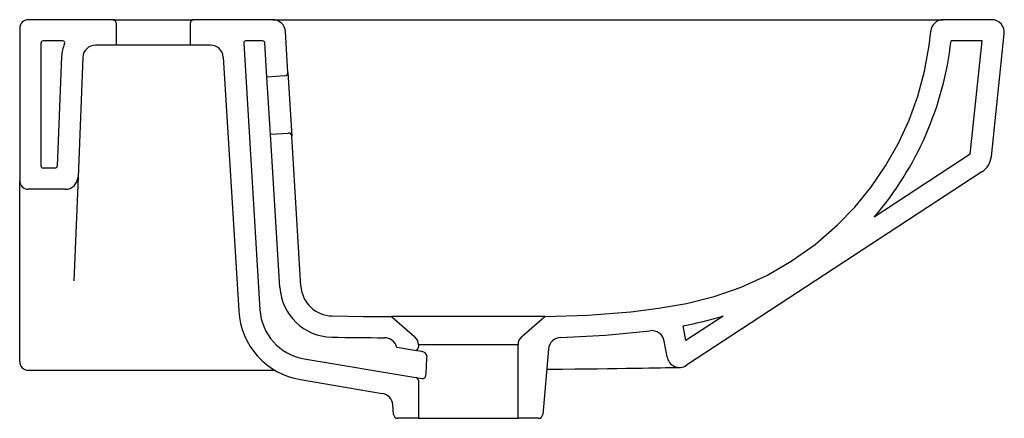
# Model space of a CAD drawing. Header units: millimetres. Extents: x 4830.105 to 4830.569, y 2638.393 to 2638.581.
import ezdxf

# ---------------------------------------------------------------- set-up
doc = ezdxf.new("R2010")
doc.units = ezdxf.units.MM
doc.layers.add('SANINDUSA', color=3, linetype='Continuous')

msp = doc.modelspace()

# ---------------------------------------------------------------- linework, layer by layer
at = {"layer": 'SANINDUSA'}
for p, q in [((4830.149119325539, 2638.580569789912), (4830.109119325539, 2638.580569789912)), ((4830.149119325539, 2638.580569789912), (4830.187119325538, 2638.580569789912)), ((4830.150619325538, 2638.579069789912), (4830.150619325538, 2638.568569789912)), ((4830.185619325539, 2638.568569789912), (4830.185619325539, 2638.579069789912)), ((4830.224473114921, 2638.580569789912), (4830.187119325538, 2638.580569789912)), ((4830.224473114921, 2638.580569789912), (4830.244805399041, 2638.580569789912)), ((4830.24486084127, 2638.580569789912), (4830.540714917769, 2638.580569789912)), ((4830.563455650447, 2638.580569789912), (4830.540714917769, 2638.580569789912)), ((4830.105119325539, 2638.576569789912), (4830.105119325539, 2638.504569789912)), ((4830.231636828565, 2638.555615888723), (4830.230462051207, 2638.574933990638)), ((4830.563342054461, 2638.516088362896), (4830.56942278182, 2638.573942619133)), ((4830.115119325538, 2638.569569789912), (4830.115119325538, 2638.511569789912)), ((4830.125389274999, 2638.570569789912), (4830.116119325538, 2638.570569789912)), ((4830.150619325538, 2638.568569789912), (4830.140881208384, 2638.568569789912)), ((4830.185619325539, 2638.568569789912), (4830.150619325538, 2638.568569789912)), ((4830.195147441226, 2638.568569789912), (4830.185619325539, 2638.568569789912)), ((4830.210755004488, 2638.569509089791), (4830.218399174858, 2638.443807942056)), ((4830.219767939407, 2638.570569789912), (4830.211753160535, 2638.570569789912)), ((4830.221746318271, 2638.553511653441), (4830.220766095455, 2638.569630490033)), ((4830.559013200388, 2638.570569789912), (4830.54433166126, 2638.570569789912)), ((4830.553396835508, 2638.517133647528), (4830.559013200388, 2638.570569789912)), ((4830.124894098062, 2638.563211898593), (4830.122818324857, 2638.51152965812)), ((4830.134886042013, 2638.562810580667), (4830.132617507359, 2638.506328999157)), ((4830.201136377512, 2638.562933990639), (4830.208417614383, 2638.443200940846)), ((4830.230230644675, 2638.55402760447), (4830.221746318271, 2638.553511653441)), ((4830.231636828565, 2638.555615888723), (4830.233457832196, 2638.525671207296)), ((4830.22338522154, 2638.526561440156), (4830.221746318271, 2638.553511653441)), ((4830.22338522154, 2638.526561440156), (4830.231869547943, 2638.527077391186)), ((4830.227778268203, 2638.454321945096), (4830.22338522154, 2638.526561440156)), ((4830.237759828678, 2638.454928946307), (4830.233457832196, 2638.525671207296)), ((4830.553396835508, 2638.517133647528), (4830.508036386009, 2638.487427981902)), ((4830.121819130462, 2638.510569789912), (4830.116119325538, 2638.510569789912)), ((4830.558875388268, 2638.508767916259), (4830.419596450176, 2638.417556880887)), ((4830.105119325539, 2638.435077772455), (4830.105119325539, 2638.504569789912)), ((4830.132617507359, 2638.506328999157), (4830.13064968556, 2638.457334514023)), ((4830.126622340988, 2638.500569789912), (4830.109119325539, 2638.500569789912)), ((4830.280458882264, 2638.440575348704), (4830.291399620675, 2638.431064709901)), ((4830.341839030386, 2638.431064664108), (4830.352775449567, 2638.440571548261)), ((4830.436843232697, 2638.440804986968), (4830.419194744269, 2638.429247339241)), ((4830.105119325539, 2638.419224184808), (4830.105119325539, 2638.435077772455)), ((4830.419194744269, 2638.429247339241), (4830.417958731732, 2638.43625711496)), ((4830.360316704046, 2638.430666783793), (4830.360314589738, 2638.430666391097)), ((4830.410400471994, 2638.421534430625), (4830.40908718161, 2638.428982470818)), ((4830.291371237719, 2638.424598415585), (4830.282945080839, 2638.426011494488)), ((4830.294842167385, 2638.424016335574), (4830.291371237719, 2638.424598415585)), ((4830.29311932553, 2638.427291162), (4830.29311932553, 2638.426077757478)), ((4830.340119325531, 2638.427291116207), (4830.29311932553, 2638.427291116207)), ((4830.340119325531, 2638.39256974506), (4830.340119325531, 2638.427291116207)), ((4830.35447333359, 2638.425191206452), (4830.351779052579, 2638.394395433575)), ((4830.239218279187, 2638.420669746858), (4830.291867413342, 2638.411840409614)), ((4830.410385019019, 2638.421534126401), (4830.410400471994, 2638.421534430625)), ((4830.109119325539, 2638.415224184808), (4830.225494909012, 2638.415224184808)), ((4830.237564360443, 2638.410807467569), (4830.27607590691, 2638.404349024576)), ((4830.291867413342, 2638.411840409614), (4830.294897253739, 2638.411332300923)), ((4830.29311932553, 2638.410361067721), (4830.29311932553, 2638.39256974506)), ((4830.281459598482, 2638.394395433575), (4830.281060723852, 2638.398954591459)), ((4830.29311932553, 2638.39256974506), (4830.283451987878, 2638.39256974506)), ((4830.29311932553, 2638.39256974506), (4830.340119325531, 2638.39256974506)), ((4830.349786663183, 2638.39256974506), (4830.340119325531, 2638.39256974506))]:
    msp.add_line(p, q, dxfattribs=at)
at = {"layer": 'SANINDUSA', "flags": 128}
for points in [[(4830.352775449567, 2638.440571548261), (4830.373033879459, 2638.44117366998), (4830.393289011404, 2638.442861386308), (4830.406439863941, 2638.444510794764), (4830.419504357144, 2638.446721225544), (4830.432581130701, 2638.44996249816), (4830.445296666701, 2638.454415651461), (4830.457395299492, 2638.459966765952), (4830.468930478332, 2638.466609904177), (4830.480183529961, 2638.474592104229), (4830.490622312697, 2638.483613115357), (4830.498933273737, 2638.492211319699), (4830.506502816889, 2638.501468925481), (4830.513460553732, 2638.511618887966), (4830.519527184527, 2638.522325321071), (4830.524523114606, 2638.533189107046), (4830.528601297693, 2638.544429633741), (4830.531806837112, 2638.556309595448), (4830.533987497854, 2638.568419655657), (4830.534738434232, 2638.575100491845)], [(4830.252451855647, 2638.440842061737), (4830.2670333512, 2638.440637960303), (4830.280458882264, 2638.440575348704)], [(4830.352775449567, 2638.440571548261), (4830.352302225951, 2638.440570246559), (4830.350847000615, 2638.440568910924), (4830.348367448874, 2638.440568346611), (4830.345064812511, 2638.440568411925), (4830.340847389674, 2638.440569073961), (4830.336069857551, 2638.440570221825), (4830.330594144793, 2638.440571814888), (4830.324881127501, 2638.44057333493), (4830.318764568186, 2638.440573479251), (4830.312770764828, 2638.440571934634), (4830.306715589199, 2638.440569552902), (4830.301101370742, 2638.440567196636), (4830.295772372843, 2638.440564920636), (4830.291172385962, 2638.440563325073), (4830.2871724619, 2638.440562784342), (4830.284105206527, 2638.440563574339), (4830.281886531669, 2638.440565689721), (4830.280829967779, 2638.440568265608), (4830.280464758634, 2638.440570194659)], [(4830.360316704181, 2638.43066678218), (4830.381398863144, 2638.431708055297), (4830.402397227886, 2638.433889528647)], [(4830.353643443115, 2638.415705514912), (4830.35509295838, 2638.415720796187), (4830.361172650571, 2638.415787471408), (4830.366949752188, 2638.415853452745), (4830.372407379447, 2638.415918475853), (4830.377540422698, 2638.415982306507), (4830.382385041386, 2638.41604504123), (4830.38692727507, 2638.416106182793), (4830.391150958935, 2638.416165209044), (4830.395043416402, 2638.416221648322), (4830.398598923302, 2638.416275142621), (4830.401820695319, 2638.416325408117), (4830.404739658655, 2638.416372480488), (4830.407345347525, 2638.416415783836), (4830.409624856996, 2638.416454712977), (4830.411569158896, 2638.416488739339), (4830.413172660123, 2638.416517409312), (4830.414415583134, 2638.416539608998), (4830.415343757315, 2638.416555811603), (4830.415964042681, 2638.416566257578), (4830.416241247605, 2638.416570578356), (4830.416244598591, 2638.416570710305)], [(4830.294897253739, 2638.411332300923), (4830.295443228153, 2638.411329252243), (4830.295905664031, 2638.411476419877), (4830.296242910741, 2638.411721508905), (4830.296283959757, 2638.41176636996), (4830.296459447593, 2638.41205527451), (4830.296490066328, 2638.41214749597), (4830.296523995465, 2638.412463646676)]]:
    msp.add_lwpolyline(points, dxfattribs=at)
at = {"layer": 'SANINDUSA'}
for centre, radius, start, end in [((4830.109119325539, 2638.576569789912), 0.004000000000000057, 90, 180), ((4830.149119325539, 2638.579069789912), 0.001500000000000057, 0, 90), ((4830.187119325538, 2638.579069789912), 0.001500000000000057, 90, 180), ((4830.224473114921, 2638.574569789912), 0.006000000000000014, 3.480000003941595, 90), ((4830.540714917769, 2638.574569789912), 0.006000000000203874, 90, 174.9255384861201), ((4830.563455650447, 2638.574569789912), 0.005999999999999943, 353.9999999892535, 90), ((4830.116119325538, 2638.569569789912), 0.001, 90, 180), ((4830.140881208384, 2638.562569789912), 0.01600000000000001, 155.6842608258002, 177.7000000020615), ((4830.125389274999, 2638.569569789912), 0.001, 335.6842608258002, 90), ((4830.140881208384, 2638.562569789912), 0.006000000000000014, 90, 177.7000000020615), ((4830.195147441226, 2638.562569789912), 0.006000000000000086, 3.480000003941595, 90), ((4830.211753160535, 2638.569569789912), 0.001, 90, 183.4800000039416), ((4830.219767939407, 2638.569569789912), 0.001, 3.480000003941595, 90), ((4830.391423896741, 2638.587827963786), 0.1538786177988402, 319.2725003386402, 353.5604740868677), ((4830.230139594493, 2638.555524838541), 0.001500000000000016, 273.4800000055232, 3.480000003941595), ((4830.231960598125, 2638.525580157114), 0.001500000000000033, 3.480000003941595, 93.48000000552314), ((4830.553396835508, 2638.517133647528), 0.0100000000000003, 303.2199999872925, 353.9999999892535), ((4830.116119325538, 2638.511569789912), 0.001, 180, 270), ((4830.121819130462, 2638.511569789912), 0.001, 270, 357.7000000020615), ((4830.109119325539, 2638.504569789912), 0.004000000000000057, 180, 270), ((4830.126622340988, 2638.506569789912), 0.006000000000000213, 270, 357.7000000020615), ((4830.252738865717, 2638.455846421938), 0.02500710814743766, 183.4950174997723, 268.9141926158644), ((4830.252736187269, 2638.455843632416), 0.01500426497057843, 183.4950174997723, 268.9141769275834), ((4830.243353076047, 2638.445325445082), 0.03500000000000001, 183.4800000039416, 260.4800000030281), ((4830.243353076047, 2638.445325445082), 0.0250000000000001, 183.4800000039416, 260.4800000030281), ((4830.391584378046, 2638.587255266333), 0.1532842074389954, 279.9077170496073, 287.1731911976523), ((4830.403178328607, 2638.427940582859), 0.006000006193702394, 9.999978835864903, 97.48007011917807), ((4830.281699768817, 2640.009441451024), 1.578872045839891, 268.9317776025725, 269.8344093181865), ((4830.277119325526, 2638.424576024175), 0.005999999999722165, 13.84198704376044, 89.8343482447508), ((4830.28811932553, 2638.427291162), 0.005, 0, 48.9999999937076), ((4830.345119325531, 2638.427291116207), 0.005, 131.0000000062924, 180), ((4830.360450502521, 2638.4246682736), 0.006000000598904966, 91.27778677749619, 175.0000158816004), ((4830.29161932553, 2638.426077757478), 0.001500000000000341, 260.4800000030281, 0), ((4830.294617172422, 2638.421485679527), 0.002540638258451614, 11.65758927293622, 84.91931935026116), ((4830.41630931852, 2638.422576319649), 0.006000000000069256, 189.9999995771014, 303.2199999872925), ((4830.109119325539, 2638.419224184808), 0.004000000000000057, 180, 270.4382747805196), ((4830.29161932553, 2638.410361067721), 0.001500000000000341, 0, 80.4800000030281), ((4830.275083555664, 2638.398431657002), 0.006000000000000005, 4.999999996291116, 80.4800000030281), ((4830.283451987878, 2638.39456974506), 0.001999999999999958, 184.9999999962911, 270), ((4830.349786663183, 2638.39456974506), 0.00200000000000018, 270, 355.0000000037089)]:
    msp.add_arc(centre, radius, start, end, dxfattribs=at)
msp.add_ellipse((4830.316606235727, 2638.227568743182), major_axis=(0.0002202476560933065, 0.3141619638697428), ratio=0.07957369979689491, start_param=0.9035290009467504, end_param=0.9416081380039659, dxfattribs=at)

doc.saveas('drawing.dxf')
